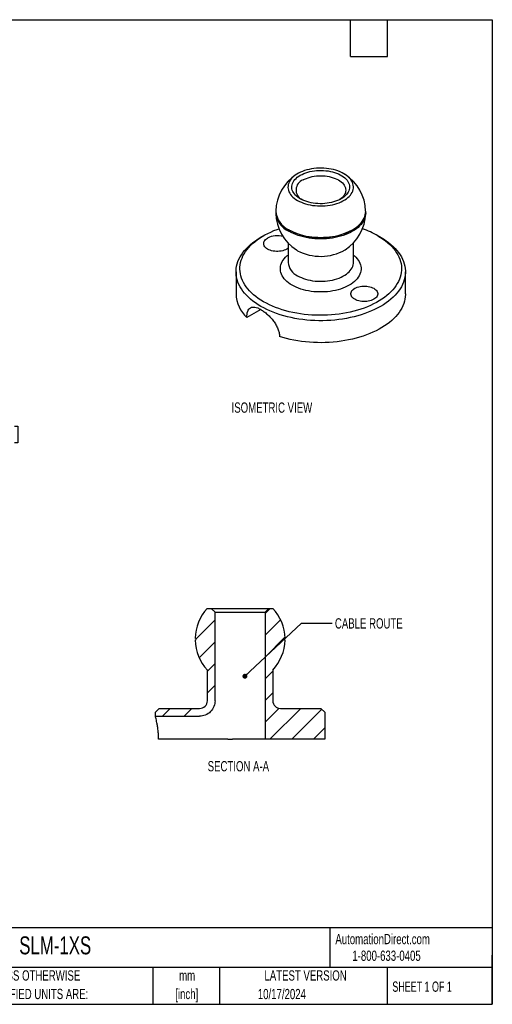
# Model space of a CAD drawing. Header units: millimetres. Extents: x 6 to 273, y 6 to 210.
# Tile 2 of 2: x 176 to 273, y 6 to 210. Entities that reach past the tile are written whole.
import ezdxf

# ---------------------------------------------------------------- set-up
doc = ezdxf.new("R2010")
doc.units = ezdxf.units.MM
doc.layers.add('DIMENSIONS', color=140, linetype='Continuous', lineweight=25)
doc.layers.add('TEXT', color=140, linetype='Continuous', lineweight=25)
doc.styles.add('SLDTEXTSTYLE0', font='TXT', dxfattribs={"width": 0.7})
doc.styles.add('SLDTEXTSTYLE1', font='TXT', dxfattribs={"width": 0.65})
doc.dimstyles.new('SLDDIMSTYLE6', dxfattribs={"dimtxt": 2.158008, "dimasz": 3.302, "dimexe": 0, "dimexo": 0.0625, "dimgap": 0.539502, "dimtad": 0, "dimtih": 1, "dimtoh": 1, "dimrnd": 1e-09, "dimzin": 12, "dimdsep": 46, "dimtxsty": 'SLDTEXTSTYLE0', "dimsah": 1, "dimcen": 0, "dimadec": 0, "dimazin": 3, "dimtfac": 1, "dimtofl": 0, "dimtmove": 0, "dimatfit": 3, "dimfxl": 0, "dimfrac": 2, "dimtolj": 1, "dimtzin": 12, "dimarcsym": 0})
doc.dimstyles.new('SLDDIMSTYLE7', dxfattribs={"dimtxt": 0.18, "dimasz": 1.016, "dimexe": 0, "dimexo": 0.0625, "dimgap": 0, "dimtad": 0, "dimtih": 1, "dimtoh": 1, "dimdec": 0, "dimrnd": 1e-09, "dimzin": 0, "dimdsep": 46, "dimtxsty": 'Standard', "dimblk1": 'DOT', "dimblk2": 'DOT', "dimsah": 1, "dimcen": 0.09, "dimadec": 0, "dimazin": 0, "dimtfac": 1.016, "dimtdec": 0, "dimtofl": 0, "dimtmove": 0, "dimatfit": 3, "dimldrblk": 'DOT', "dimfxl": 0, "dimfrac": 2, "dimtolj": 1, "dimtzin": 0, "dimarcsym": 0})

# ---------------------------------------------------------------- blocks, each defined once
blk = doc.blocks.new('_D_9')
at = {"layer": 'DIMENSIONS'}
for p, q in [((153.3, 134.77), (156.58, 122.52)), ((168.11, 125.65), (167.38, 125.65)), ((167.38, 125.65), (167.38, 122.22)), ((174.52, 125.65), (175.24, 125.65)), ((175.24, 125.65), (175.24, 122.22)), ((156.58, 122.52), (162.14, 122.52)), ((167.38, 122.22), (168.11, 122.22)), ((175.24, 122.22), (174.52, 122.22))]:
    blk.add_line(p, q, dxfattribs=at)
blk.add_solid([(153.3, 134.77), (153.66, 131.44), (154.65, 131.71)], dxfattribs=at)
at = {"layer": 'DIMENSIONS', "char_height": 2.117, "attachment_point": 1, "style": 'SLDTEXTSTYLE0'}
for s, insert in [('%%c', (167.37, 128.86)), ('5.6', (170.63, 128.86)), ('0.22', (168.11, 124.95)), ('THRU (2X)', (163.73, 121.04))]:
    blk.add_mtext(s, dxfattribs=dict(at, insert=insert))
blk = doc.blocks.new('_Dot')
at = {"color": 0, "linetype": 'ByBlock', "lineweight": -2}
blk.add_line((-0.5, 0), (-1, 0), dxfattribs=at)
at = {"color": 0, "linetype": 'ByBlock', "const_width": 0.5}
blk.add_lwpolyline([(-0.25, 0, 1), (0.25, 0, 1)], format="xyb", close=True, dxfattribs=at)

msp = doc.modelspace()

# ---------------------------------------------------------------- hatches: boundary and pattern name
at = {"layer": 'DIMENSIONS', "linetype": 'Continuous', "lineweight": 18}
h = msp.add_hatch(dxfattribs=at)
h.set_pattern_fill('ANSI31', color=256, style=0)
edge = h.paths.add_edge_path(flags=0)
edge.add_arc((211.767, 81.689), 0.19, 0, 89.46257, ccw=False)
edge.add_arc((211.767, 81.689), 0.19, -89.36143, 0, ccw=False)
edge.add_arc((221.038, 81.697), 9.271, 181.2279, 223.33136)
edge.add_line((214.294, 75.335), (214.294, 68.997))
edge.add_arc((212.707, 68.997), 1.587, 270, 360, ccw=False)
edge.add_line((212.707, 67.409), (204.369, 67.409))
edge.add_line((204.369, 67.409), (203.575, 66.616))
edge.add_line((203.575, 66.616), (203.575, 65.822))
edge.add_line((203.575, 65.822), (212.703, 65.822))
edge.add_spline(control_points=[(212.703, 65.822), (215.878, 65.822), (215.878, 68.997)], knot_values=[0, 0, 0, 1, 1, 1], weights=[1, 0.7071068, 1], degree=2, periodic=0)
edge.add_line((215.878, 68.997), (215.878, 87.253))
edge.add_line((215.878, 87.253), (215.085, 88.047))
edge.add_line((215.085, 88.047), (214.283, 88.047))
edge.add_arc((221.038, 81.697), 9.271, 136.76978, 178.87324)
h = msp.add_hatch(dxfattribs=at)
h.set_pattern_fill('ANSI31', color=256, style=0)
edge = h.paths.add_edge_path(flags=0)
edge.add_arc((221.038, 81.697), 9.271, 316.66864, 358.7721)
edge.add_arc((230.309, 81.689), 0.19, 180, 269.36143, ccw=False)
edge.add_arc((230.309, 81.689), 0.19, 90.53743, 180, ccw=False)
edge.add_arc((221.038, 81.697), 9.271, 1.12676, 43.23022)
edge.add_line((227.793, 88.047), (226.991, 88.047))
edge.add_line((226.991, 88.047), (226.197, 87.253))
edge.add_line((226.197, 87.253), (226.197, 61.059))
edge.add_line((226.197, 61.059), (238.5, 61.059))
edge.add_line((238.5, 61.059), (238.5, 66.616))
edge.add_line((238.5, 66.616), (237.706, 67.409))
edge.add_line((237.706, 67.409), (229.369, 67.409))
edge.add_arc((229.369, 68.997), 1.588, 180, 270, ccw=False)
edge.add_line((227.781, 68.997), (227.781, 75.335))

# ---------------------------------------------------------------- linework, layer by layer
for p, q in [((225.882, 164.964), (225.321, 164.639)), ((231.25, 166.113), (231.123, 166.188)), ((250.019, 164.641), (249.457, 164.965)), ((230.927, 163.465), (230.927, 159.457)), ((244.415, 159.457), (244.415, 163.465)), ((232.902, 161.879), (232.646, 162.035)), ((220.208, 157.512), (220.208, 152.975)), ((255.133, 152.975), (255.133, 157.512)), ((225.323, 149.736), (222.423, 148.061)), ((214.283, 88.047), (215.085, 88.047)), ((215.878, 87.253), (215.085, 88.047)), ((215.085, 88.047), (221.038, 88.047)), ((221.038, 88.047), (226.991, 88.047)), ((226.991, 88.047), (226.197, 87.253)), ((226.991, 88.047), (227.793, 88.047)), ((215.878, 87.253), (221.038, 87.253)), ((215.878, 68.997), (215.878, 87.253)), ((221.038, 87.253), (226.197, 87.253)), ((226.197, 87.253), (226.197, 61.059)), ((214.294, 68.997), (214.294, 75.335)), ((227.781, 75.335), (227.781, 68.997)), ((204.369, 67.409), (203.575, 66.616)), ((204.369, 67.409), (212.707, 67.409)), ((229.369, 67.409), (237.706, 67.409)), ((237.706, 67.409), (238.5, 66.616)), ((203.575, 65.822), (203.575, 66.616)), ((203.575, 65.822), (212.703, 65.822)), ((238.5, 66.616), (238.5, 61.059)), ((218.496, 61.059), (204.237, 61.059)), ((221.038, 61.059), (219.465, 61.059)), ((226.197, 61.059), (221.038, 61.059)), ((238.5, 61.059), (226.197, 61.059))]:
    msp.add_line(p, q)
at = {"flags": 128}
for points in [[(242.447, 177.769), (242.068, 177.972), (241.662, 178.158), (241.233, 178.325), (240.784, 178.473), (240.315, 178.6), (239.832, 178.706), (239.336, 178.791), (238.83, 178.854), (238.317, 178.893), (237.8, 178.911), (237.283, 178.905), (236.768, 178.876), (236.258, 178.825), (235.756, 178.751), (235.266, 178.656), (234.79, 178.539), (234.331, 178.401), (233.891, 178.244), (233.474, 178.067), (233.081, 177.873), (232.715, 177.662), (232.378, 177.435), (232.072, 177.194), (231.799, 176.94), (231.561, 176.675), (231.358, 176.4), (231.193, 176.117), (231.065, 175.827), (230.977, 175.533), (230.927, 175.236), (230.917, 174.937), (230.947, 174.639), (231.016, 174.343), (231.124, 174.051), (231.271, 173.764), (231.455, 173.485), (231.676, 173.215), (231.932, 172.955), (232.221, 172.708), (232.543, 172.474), (232.894, 172.254)], [(241.88, 172.582), (241.528, 172.394), (241.151, 172.223), (240.751, 172.071), (240.331, 171.937), (239.893, 171.824), (239.442, 171.731), (238.979, 171.659), (238.507, 171.609), (238.03, 171.581), (237.551, 171.576), (237.072, 171.593), (236.598, 171.631), (236.13, 171.692), (235.672, 171.775), (235.228, 171.878), (234.799, 172.002), (234.388, 172.145), (233.999, 172.306), (233.634, 172.486), (233.295, 172.682), (232.985, 172.892), (232.704, 173.117), (232.456, 173.354), (232.242, 173.601), (232.063, 173.858), (231.921, 174.122), (231.815, 174.392), (231.748, 174.666), (231.719, 174.943), (231.729, 175.219), (231.777, 175.495), (231.863, 175.767), (231.987, 176.034), (232.148, 176.295), (232.345, 176.547), (232.576, 176.79), (232.841, 177.021), (233.136, 177.238), (233.461, 177.442)], [(232.894, 172.254), (233.274, 172.051), (233.679, 171.866), (234.108, 171.699), (234.558, 171.551), (235.026, 171.424), (235.51, 171.317), (236.006, 171.233), (236.512, 171.17), (237.025, 171.13), (237.541, 171.113), (238.059, 171.119), (238.574, 171.147), (239.084, 171.199), (239.585, 171.272), (240.075, 171.368), (240.552, 171.485), (241.011, 171.622), (241.451, 171.78), (241.868, 171.956), (242.261, 172.151), (242.627, 172.362), (242.964, 172.589), (243.269, 172.83), (243.542, 173.084), (243.781, 173.349), (243.983, 173.624), (244.149, 173.907), (244.276, 174.196), (244.365, 174.49), (244.415, 174.788), (244.425, 175.086), (244.395, 175.385), (244.326, 175.681), (244.217, 175.973), (244.071, 176.259), (243.887, 176.539), (243.666, 176.809), (243.41, 177.068), (243.12, 177.316), (242.799, 177.55), (242.447, 177.769)], [(233.461, 177.442), (233.814, 177.63), (234.191, 177.8), (234.591, 177.953), (235.011, 178.086), (235.448, 178.2), (235.9, 178.293), (236.363, 178.364), (236.834, 178.414), (237.311, 178.442), (237.791, 178.448), (238.269, 178.431), (238.744, 178.392), (239.212, 178.331), (239.669, 178.249), (240.114, 178.146), (240.543, 178.022), (240.953, 177.879), (241.342, 177.717), (241.707, 177.538), (242.046, 177.342), (242.357, 177.131), (242.637, 176.907), (242.885, 176.67), (243.099, 176.422), (243.278, 176.165), (243.421, 175.901), (243.526, 175.631), (243.594, 175.357), (243.623, 175.081), (243.613, 174.804), (243.565, 174.529), (243.478, 174.257), (243.354, 173.989), (243.193, 173.729), (242.997, 173.476), (242.765, 173.234), (242.501, 173.003), (242.205, 172.785), (241.88, 172.582)], [(234.023, 176.47), (234.354, 176.645), (234.712, 176.803), (235.091, 176.943), (235.49, 177.063), (235.906, 177.162), (236.335, 177.241), (236.775, 177.297), (237.221, 177.331), (237.671, 177.342), (238.12, 177.331), (238.567, 177.297), (239.006, 177.241), (239.435, 177.162), (239.851, 177.063), (240.251, 176.943), (240.63, 176.803), (240.987, 176.645), (241.319, 176.47), (241.623, 176.278), (241.897, 176.072), (242.139, 175.853), (242.347, 175.622), (242.519, 175.382), (242.654, 175.135), (242.752, 174.881), (242.811, 174.623), (242.83, 174.364), (242.811, 174.104), (242.752, 173.846), (242.654, 173.593), (242.519, 173.345), (242.347, 173.105), (242.139, 172.874), (241.897, 172.655), (241.623, 172.449), (241.58, 172.42)], [(231.117, 166.192), (231.559, 165.953), (232.028, 165.73), (232.521, 165.526), (233.036, 165.342), (233.571, 165.176), (234.124, 165.032), (234.691, 164.909), (235.272, 164.807), (235.862, 164.727), (236.461, 164.67), (237.065, 164.636), (237.671, 164.625), (238.277, 164.636), (238.881, 164.67), (239.479, 164.727), (240.07, 164.807), (240.65, 164.909), (241.218, 165.032), (241.77, 165.176), (242.305, 165.342), (242.821, 165.526), (243.314, 165.73), (243.782, 165.953), (244.225, 166.192), (244.64, 166.447), (245.025, 166.718), (245.378, 167.003), (245.698, 167.3), (245.984, 167.609), (246.234, 167.928), (246.448, 168.256), (246.624, 168.591), (246.762, 168.932), (246.861, 169.277), (246.92, 169.626), (246.94, 169.976), (246.939, 170.05)], [(246.936, 169.817), (246.94, 169.665), (246.92, 169.315), (246.86, 168.966), (246.762, 168.621), (246.624, 168.28), (246.448, 167.945), (246.234, 167.617), (245.984, 167.298), (245.698, 166.989), (245.378, 166.692), (245.024, 166.407), (244.64, 166.136), (244.225, 165.881), (243.782, 165.642), (243.313, 165.419), (242.82, 165.215), (242.305, 165.031), (241.77, 164.866), (241.218, 164.721), (240.65, 164.598), (240.07, 164.496), (239.479, 164.417), (238.881, 164.359), (238.277, 164.325), (237.671, 164.314), (237.065, 164.325), (236.461, 164.359), (235.863, 164.417), (235.272, 164.496), (234.691, 164.598), (234.124, 164.721), (233.571, 164.866), (233.036, 165.031), (232.521, 165.215), (232.028, 165.419), (231.559, 165.642), (231.117, 165.881)], [(225.323, 150.384), (224.749, 150.731), (224.205, 151.094), (223.691, 151.471), (223.209, 151.862), (222.76, 152.266), (222.344, 152.681), (221.964, 153.108), (221.618, 153.544), (221.309, 153.989), (221.038, 154.443), (220.803, 154.903), (220.607, 155.369), (220.45, 155.841), (220.332, 156.315), (220.253, 156.793), (220.213, 157.272), (220.213, 157.752), (220.253, 158.231), (220.332, 158.709), (220.45, 159.184), (220.607, 159.655), (220.803, 160.121), (221.038, 160.582), (221.309, 161.035), (221.618, 161.481), (221.964, 161.917), (222.344, 162.344), (222.76, 162.759), (223.209, 163.163), (223.691, 163.554), (224.205, 163.931), (224.749, 164.293), (225.321, 164.639)], [(225.884, 151.356), (225.329, 151.693), (224.802, 152.045), (224.305, 152.411), (223.839, 152.79), (223.406, 153.182), (223.006, 153.586), (222.64, 154), (222.31, 154.424), (222.015, 154.857), (221.757, 155.298), (221.536, 155.745), (221.352, 156.198), (221.207, 156.655), (221.101, 157.116), (221.032, 157.579), (221.003, 158.044), (221.013, 158.509), (221.062, 158.973), (221.149, 159.436), (221.275, 159.895), (221.439, 160.35), (221.642, 160.8), (221.881, 161.244), (222.158, 161.681), (222.471, 162.11), (222.819, 162.529), (223.202, 162.938), (223.619, 163.336), (224.068, 163.722), (224.549, 164.095), (225.061, 164.454), (225.603, 164.798), (226.172, 165.127), (226.769, 165.44), (227.391, 165.735), (228.037, 166.013), (228.705, 166.273), (229.057, 166.399)], [(250.019, 164.641), (250.592, 164.293), (251.137, 163.931), (251.65, 163.554), (252.132, 163.163), (252.582, 162.759), (252.997, 162.344), (253.378, 161.917), (253.723, 161.481), (254.032, 161.035), (254.304, 160.582), (254.538, 160.121), (254.734, 159.655), (254.892, 159.184), (255.01, 158.709), (255.089, 158.231), (255.128, 157.752), (255.128, 157.272), (255.089, 156.793), (255.01, 156.315), (254.892, 155.841), (254.734, 155.369), (254.538, 154.903), (254.304, 154.443), (254.032, 153.989), (253.723, 153.544), (253.378, 153.108), (252.997, 152.681), (252.582, 152.266), (252.132, 151.862), (251.65, 151.471), (251.137, 151.094), (250.592, 150.731), (250.019, 150.384), (249.417, 150.053), (248.789, 149.739), (248.136, 149.442), (247.459, 149.164), (246.759, 148.904), (246.04, 148.665), (245.301, 148.445), (244.545, 148.245), (243.773, 148.067), (242.988, 147.91), (242.19, 147.775), (241.383, 147.662), (240.567, 147.571), (239.744, 147.503), (238.917, 147.457), (238.086, 147.434), (237.255, 147.434), (236.425, 147.457), (235.598, 147.503), (234.775, 147.571), (233.959, 147.662), (233.151, 147.775), (232.354, 147.91), (231.568, 148.067), (230.797, 148.245), (230.041, 148.445), (229.302, 148.665), (228.582, 148.904), (227.883, 149.164), (227.206, 149.442), (226.553, 149.739), (225.924, 150.053), (225.323, 150.384)], [(249.457, 164.965), (250.013, 164.628), (250.54, 164.276), (251.037, 163.91), (251.502, 163.531), (251.936, 163.139), (252.336, 162.735), (252.701, 162.321), (253.032, 161.896), (253.327, 161.464), (253.585, 161.023), (253.806, 160.576), (253.989, 160.123), (254.134, 159.666), (254.241, 159.205), (254.309, 158.741), (254.338, 158.277), (254.329, 157.812), (254.28, 157.347), (254.193, 156.885), (254.067, 156.426), (253.902, 155.971), (253.7, 155.52), (253.46, 155.076), (253.184, 154.64), (252.871, 154.211), (252.523, 153.792), (252.14, 153.383), (251.723, 152.985), (251.274, 152.599), (250.792, 152.226), (250.28, 151.867), (249.739, 151.523), (249.169, 151.194), (248.573, 150.881), (247.951, 150.586), (247.305, 150.308), (246.636, 150.048), (245.947, 149.808), (245.238, 149.587), (244.512, 149.386), (243.77, 149.205), (243.013, 149.045), (242.244, 148.907), (241.464, 148.79), (240.675, 148.695), (239.88, 148.623), (239.079, 148.572), (238.275, 148.544), (237.469, 148.538), (236.664, 148.555), (235.862, 148.595), (235.063, 148.656), (234.271, 148.74), (233.486, 148.846), (232.712, 148.973), (231.949, 149.123), (231.199, 149.293), (230.464, 149.484), (229.747, 149.695), (229.047, 149.926), (228.368, 150.176), (227.711, 150.444), (227.077, 150.731), (226.467, 151.035), (225.884, 151.356)], [(230.655, 162.211), (230.404, 162.082), (230.128, 161.972), (229.831, 161.882), (229.517, 161.813), (229.191, 161.767), (228.858, 161.744), (228.523, 161.744), (228.19, 161.767), (227.864, 161.813), (227.55, 161.882), (227.253, 161.972), (226.977, 162.082), (226.726, 162.211), (226.504, 162.356), (226.313, 162.515), (226.157, 162.686), (226.038, 162.867), (225.958, 163.056), (225.918, 163.248), (225.918, 163.441), (225.958, 163.634), (226.038, 163.822), (226.157, 164.003), (226.313, 164.174), (226.504, 164.334), (226.726, 164.479)], [(231.78, 154.76), (231.391, 155), (231.032, 155.254), (230.704, 155.523), (230.409, 155.803), (230.147, 156.095), (229.92, 156.396), (229.73, 156.705), (229.577, 157.022), (229.461, 157.343), (229.383, 157.669), (229.344, 157.996), (229.344, 158.325), (229.383, 158.652), (229.461, 158.978), (229.577, 159.299), (229.73, 159.615), (229.92, 159.925), (230.147, 160.226), (230.409, 160.518), (230.704, 160.798), (230.927, 160.984)], [(230.927, 162.393), (230.877, 162.356), (230.655, 162.211)], [(244.415, 160.984), (244.637, 160.798), (244.933, 160.518), (245.195, 160.226), (245.421, 159.925), (245.612, 159.615), (245.765, 159.299), (245.881, 158.978), (245.958, 158.652), (245.997, 158.325), (245.997, 157.996), (245.958, 157.669), (245.881, 157.343), (245.765, 157.022), (245.612, 156.705), (245.421, 156.396), (245.195, 156.095), (244.933, 155.803), (244.637, 155.523), (244.309, 155.254), (243.95, 155), (243.562, 154.76), (243.146, 154.535), (242.705, 154.328), (242.24, 154.139), (241.754, 153.968), (241.249, 153.817), (240.727, 153.686), (240.191, 153.576), (239.643, 153.488), (239.086, 153.421), (238.523, 153.376), (237.955, 153.354), (237.386, 153.354), (236.819, 153.376), (236.255, 153.421), (235.698, 153.488), (235.151, 153.576), (234.614, 153.686), (234.093, 153.817), (233.588, 153.968), (233.102, 154.139), (232.637, 154.328), (232.196, 154.535), (231.78, 154.76)], [(232.902, 156.704), (233.281, 156.501), (233.686, 156.316), (234.114, 156.149), (234.563, 156.002), (235.031, 155.874), (235.513, 155.768), (236.009, 155.684), (236.514, 155.621), (237.026, 155.581), (237.542, 155.564), (238.058, 155.57), (238.572, 155.599), (239.081, 155.65), (239.582, 155.723), (240.071, 155.819), (240.547, 155.935), (241.005, 156.073), (241.444, 156.23), (241.861, 156.406), (242.253, 156.6), (242.618, 156.811), (242.955, 157.038), (243.26, 157.278), (243.532, 157.532), (243.771, 157.796), (243.973, 158.071), (244.138, 158.353), (244.265, 158.642), (244.354, 158.936), (244.403, 159.233), (244.415, 159.457)], [(244.687, 154.11), (244.938, 154.239), (245.214, 154.349), (245.511, 154.439), (245.825, 154.507), (246.15, 154.554), (246.483, 154.577), (246.819, 154.577), (247.152, 154.554), (247.478, 154.507), (247.791, 154.439), (248.088, 154.349), (248.364, 154.239), (248.616, 154.11), (248.838, 153.965), (249.029, 153.806), (249.184, 153.634), (249.303, 153.453), (249.384, 153.265), (249.424, 153.073), (249.424, 152.879), (249.384, 152.687), (249.303, 152.499), (249.184, 152.318), (249.029, 152.147), (248.838, 151.987), (248.616, 151.842)], [(255.133, 152.975), (255.132, 152.843), (255.102, 152.37), (255.033, 151.898), (254.926, 151.428), (254.782, 150.962), (254.599, 150.501), (254.379, 150.045), (254.122, 149.595), (253.829, 149.153), (253.5, 148.719), (253.137, 148.295), (252.739, 147.88), (252.308, 147.478), (251.845, 147.087), (251.35, 146.709), (250.825, 146.345), (250.271, 145.996), (249.69, 145.662), (249.082, 145.344), (248.448, 145.044), (247.791, 144.76), (247.112, 144.495), (246.412, 144.248), (245.692, 144.021), (244.955, 143.813), (244.202, 143.626), (243.434, 143.459), (242.654, 143.314), (241.862, 143.189), (241.062, 143.086), (240.254, 143.005), (239.44, 142.946), (238.622, 142.909), (237.802, 142.895), (236.982, 142.902), (236.164, 142.932), (235.348, 142.984), (234.538, 143.058), (233.735, 143.154), (232.941, 143.271), (232.157, 143.41), (231.385, 143.57), (230.627, 143.751), (229.884, 143.952), (229.159, 144.173)], [(248.616, 151.842), (248.364, 151.714), (248.088, 151.604), (247.791, 151.514), (247.478, 151.445), (247.152, 151.399), (246.819, 151.375), (246.483, 151.375), (246.15, 151.399), (245.825, 151.445), (245.511, 151.514), (245.214, 151.604), (244.938, 151.714), (244.687, 151.842), (244.464, 151.987), (244.274, 152.147), (244.118, 152.318), (243.999, 152.499), (243.918, 152.687), (243.878, 152.879), (243.878, 153.073), (243.918, 153.265), (243.999, 153.453), (244.118, 153.634), (244.274, 153.806), (244.464, 153.965), (244.687, 154.11)]]:
    msp.add_lwpolyline(points, dxfattribs=at)
for centre, radius, start, end in [((237.671, 169.827), 9.271, 122.98418, 178.62004), ((237.671, 169.827), 9.271, 1.37996, 57.01582), ((234.801, 174.386), 2.224, 110.48064, 242.13963), ((232.988, 170.392), 4.599, 184.26904, 245.97964), ((237.671, 169.827), 9.271, 181.50384, 237.18183), ((232.927, 170.029), 4.526, 182.69341, 246.42599), ((237.671, 169.827), 9.271, 302.81817, 358.49616), ((228.709, 160.581), 4.373, 74.3829, 116.9575), ((237.664, 178.419), 13.877, 242.47263, 298.18851), ((240.173, 148.649), 18.772, 60.35757, 70.99964), ((237.656, 170.918), 10.212, 242.2591, 299.56927), ((234.323, 159.808), 3.414, 185.90969, 245.41045), ((227.259, 153.198), 7.055, 181.80544, 226.7248), ((221.038, 81.697), 9.271, 136.76978, 178.87324), ((221.038, 81.697), 9.271, 1.12676, 43.23022), ((211.767, 81.689), 0.19, 0, 89.46257), ((211.767, 81.689), 0.19, 270.63857, 0), ((221.038, 81.697), 9.271, 181.2279, 223.33136), ((221.038, 81.697), 9.271, 316.66864, 358.7721), ((230.309, 81.689), 0.19, 90.53743, 180), ((230.309, 81.689), 0.19, 180, 269.36143), ((212.707, 68.997), 1.588, 270, 0), ((229.369, 68.997), 1.587, 180, 270)]:
    msp.add_arc(centre, radius, start, end)
for points, knots in [([(222.423, 148.061), (222.423, 148.32), (222.439, 148.557), (222.501, 148.992), (222.549, 149.191), (222.674, 149.538), (222.751, 149.686), (222.938, 149.934), (223.049, 150.033), (223.297, 150.177), (223.436, 150.223), (223.746, 150.262), (223.915, 150.256), (224.277, 150.192), (224.472, 150.135), (224.885, 149.97), (225.099, 149.865), (225.323, 149.736)], [0, 0, 0, 0, 0.125, 0.125, 0.25, 0.25, 0.375, 0.375, 0.5, 0.5, 0.625, 0.625, 0.75, 0.75, 0.875, 0.875, 1, 1, 1, 1]), ([(225.323, 149.736), (225.546, 149.607), (225.772, 149.458), (226.227, 149.123), (226.458, 148.934), (226.908, 148.528), (227.127, 148.312), (227.548, 147.852), (227.751, 147.607), (228.12, 147.107), (228.29, 146.849), (228.593, 146.316), (228.723, 146.047), (228.935, 145.508), (229.019, 145.235), (229.13, 144.695), (229.159, 144.431), (229.159, 144.173)], [0, 0, 0, 0, 0.125, 0.125, 0.25, 0.25, 0.375, 0.375, 0.5, 0.5, 0.625, 0.625, 0.75, 0.75, 0.875, 0.875, 1, 1, 1, 1]), ([(215.878, 68.997), (215.878, 68.623), (215.81, 68.219), (215.501, 67.437), (215.258, 67.062), (214.638, 66.442), (214.263, 66.2), (213.481, 65.89), (213.078, 65.822), (212.703, 65.822)], [0, 0, 0, 0, 0.25, 0.25, 0.5, 0.5, 0.75, 0.75, 1, 1, 1, 1]), ([(204.237, 61.059), (204.237, 61.375), (204.228, 61.686), (204.194, 62.296), (204.169, 62.599), (204.107, 63.175), (204.07, 63.448), (203.99, 63.964), (203.946, 64.207), (203.86, 64.644), (203.818, 64.841), (203.738, 65.189), (203.702, 65.336), (203.641, 65.575), (203.617, 65.667), (203.584, 65.791), (203.575, 65.822), (203.575, 65.822)], [0, 0, 0, 0, 0.125, 0.125, 0.25, 0.25, 0.375, 0.375, 0.5, 0.5, 0.625, 0.625, 0.75, 0.75, 0.875, 0.875, 1, 1, 1, 1])]:
    msp.add_open_spline(points, degree=3, knots=knots)
msp.add_open_spline([(218.496, 61.059), (218.823, 61.059), (219.154, 61.059), (219.465, 61.059)], degree=3)
at = {"layer": 'TEXT'}
for p, q in [((6.35, 209.55), (273.05, 209.55)), ((243.84, 201.93), (243.84, 209.55)), ((251.46, 201.93), (251.46, 209.55)), ((273.05, 209.55), (273.05, 6.35)), ((243.84, 201.93), (251.46, 201.93)), ((273.05, 22.126), (6.35, 22.126)), ((239.575, 22.126), (239.575, 13.97)), ((273.05, 6.35), (273.05, 16.51)), ((273.05, 13.97), (6.35, 13.97)), ((203.024, 13.97), (203.024, 6.35)), ((216.812, 13.97), (216.812, 6.35)), ((251.349, 13.97), (251.349, 6.35)), ((6.35, 6.35), (273.05, 6.35))]:
    msp.add_line(p, q, dxfattribs=at)

# ---------------------------------------------------------------- texts
at = {"color": 179, "linetype": 'Continuous', "lineweight": 18, "char_height": 2.11667, "attachment_point": 1, "style": 'SLDTEXTSTYLE0'}
for s, insert in [('AutomationDirect.com', (240.695, 20.877)), ('1-800-633-0405', (244.192, 17.437))]:
    msp.add_mtext(s, dxfattribs=dict(at, insert=insert))
at = {"layer": 'DIMENSIONS', "char_height": 2.11667, "style": 'SLDTEXTSTYLE0'}
for s, insert, attachment_point in [('ISOMETRIC VIEW', (219.293, 130.556), 1), ('CABLE ROUTE', (240.6, 86.019), 1), ('SECTION A-A', (220.691, 56.546), 2)]:
    msp.add_mtext(s, dxfattribs=dict(at, insert=insert, attachment_point=attachment_point))
at = {"layer": 'TEXT'}
for s, insert, char_height, attachment_point, style in [('SLM-1XS', (175.502, 20.364), 3.7042, 1, 'SLDTEXTSTYLE0'), ('UNLESS OTHERWISE', (167.608, 13.364), 2.11667, 1, 'SLDTEXTSTYLE0'), ('mm', (210.13, 13.361), 2.1167, 2, 'SLDTEXTSTYLE0'), ('LATEST VERSION', (234.552, 13.364), 2.11667, 2, 'SLDTEXTSTYLE0'), ('SHEET 1 OF 1', (252.441, 11.051), 2.11667, 1, 'SLDTEXTSTYLE1'), ('SPECIFIED UNITS ARE:', (167.608, 9.542), 2.11667, 1, 'SLDTEXTSTYLE0'), ('[inch]', (210.047, 9.539), 2.1167, 2, 'SLDTEXTSTYLE0'), ('10/17/2024', (229.664, 9.528), 2.1167, 2, 'SLDTEXTSTYLE0')]:
    msp.add_mtext(s, dxfattribs=dict(at, insert=insert, char_height=char_height, attachment_point=attachment_point, style=style))

# ---------------------------------------------------------------- dimensions: what is measured, and where the dimension line sits
at = {"layer": 'DIMENSIONS'}
dim = msp.add_diameter_dim_2p(p1=(151.862, 140.132), p2=(153.3, 134.765), text='<>\\PTHRU (2X)', dimstyle='SLDDIMSTYLE6', dxfattribs=at)
dim.commit()
dim.dimension.update_dxf_attribs({"geometry": '_D_9', "text_midpoint": (171.312, 123.632), "dimtype": 163})

# ---------------------------------------------------------------- leaders
msp.add_leader([(222.037, 74.054), (233.701, 84.998), (240.051, 84.998)], dimstyle='SLDDIMSTYLE7', dxfattribs=at)

doc.saveas('drawing.dxf')
